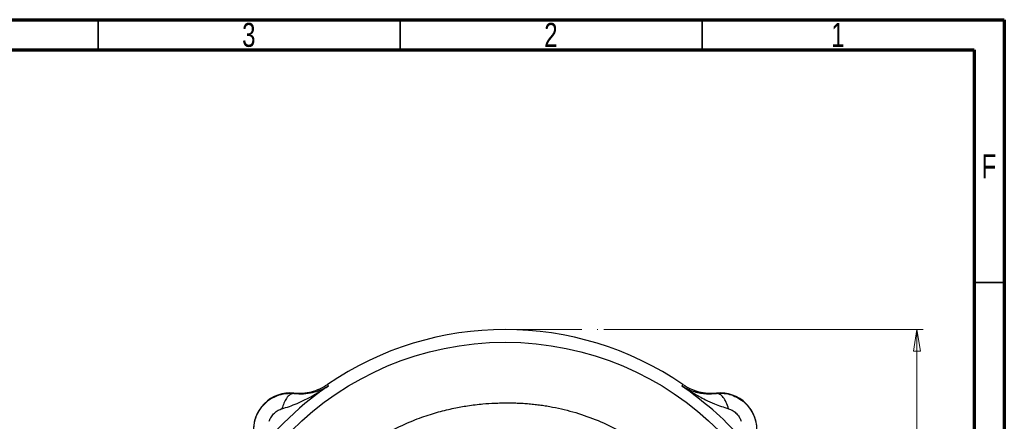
# Model space of a CAD drawing. Header units: inches. Extents: x 0.6 to 16.3, y 0.2 to 11.5.
# Tile 18 of 18: x 9.9 to 16.3, y 8.9 to 11.5. Entities that reach past the tile are written whole.
import ezdxf

# ---------------------------------------------------------------- set-up
doc = ezdxf.new("R2010")
doc.units = ezdxf.units.IN
doc.header["$MEASUREMENT"] = 0
doc.linetypes.add('CENTERX2', pattern=[0.8, 0.5, -0.1, 0.1, -0.1])
doc.styles.add('SLDTEXTSTYLE0', font='TXT', dxfattribs={"width": 0.75})
doc.dimstyles.new('SLDDIMSTYLE0', dxfattribs={"dimtxt": 0.137795, "dimasz": 0.14, "dimexe": 0, "dimexo": 0.0625, "dimgap": 0.034449, "dimtad": 0, "dimtih": 1, "dimtoh": 1, "dimdec": 1, "dimlfac": 1.5, "dimrnd": 1e-09, "dimzin": 12, "dimdsep": 46, "dimtxsty": 'SLDTEXTSTYLE0', "dimblk1": 'CLOSED', "dimblk2": 'CLOSED', "dimsah": 1, "dimcen": 0.09, "dimadec": 0, "dimazin": 3, "dimtfac": 1, "dimtdec": 1, "dimtofl": 0, "dimtmove": 0, "dimatfit": 3, "dimldrblk": 'CLOSED', "dimfxl": 0, "dimfrac": 2, "dimtolj": 1, "dimtzin": 12, "dimarcsym": 0})

# ---------------------------------------------------------------- blocks, each defined once
blk = doc.blocks.new('_Closed')
at = {"color": 0, "linetype": 'ByBlock', "lineweight": -2}
for p, q in [((-1, 0.166667), (0, 0)), ((-1, 0.166667), (-1, -0.166667)), ((0, 0), (-1, -0.166667)), ((0, 0), (-1, 0))]:
    blk.add_line(p, q, dxfattribs=at)
blk = doc.blocks.new('_D')
at = {"color": 7, "linetype": 'Continuous', "lineweight": 0}
for p, q in [((13.7295, 9.4765), (15.809, 9.4765)), ((15.7696, 9.4765), (15.7696, 8.707)), ((15.6169, 8.679), (15.5749, 8.679)), ((15.5749, 8.679), (15.5749, 8.4603)), ((15.9224, 8.679), (15.9643, 8.679)), ((15.9643, 8.679), (15.9643, 8.4603)), ((15.5749, 8.4603), (15.6169, 8.4603)), ((15.9643, 8.4603), (15.9224, 8.4603)), ((15.7696, 4.6068), (15.7696, 8.2541)), ((14.3319, 4.6068), (15.809, 4.6068))]:
    blk.add_line(p, q, dxfattribs=at)
at = {"color": 7, "linetype": 'Continuous', "lineweight": 18, "xscale": 0.14, "yscale": 0.14}
for p, rotation in [((15.7696, 9.4765), 90.0000000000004), ((15.7696, 4.6068), 270.0000000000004)]:
    blk.add_blockref('_Closed', p, dxfattribs=dict(at, rotation=rotation))
at = {"color": 7, "linetype": 'Continuous', "lineweight": 18, "char_height": 0.1378, "attachment_point": 1, "style": 'SLDTEXTSTYLE0'}
for s, insert in [('186', (15.6169, 8.6379)), ('7.3', (15.6424, 8.4318))]:
    blk.add_mtext(s, dxfattribs=dict(at, insert=insert))

msp = doc.modelspace()

# ---------------------------------------------------------------- linework, layer by layer
at = {"color": 7, "linetype": 'Continuous', "lineweight": 70}
for p, q in [((0.5906, 11.4961), (16.3386, 11.4961)), ((16.3386, 11.4961), (16.3386, 0.1969)), ((0.7874, 11.2992), (16.1417, 11.2992)), ((16.1417, 11.2992), (16.1417, 0.3937))]:
    msp.add_line(p, q, dxfattribs=at)
at = {"color": 7, "linetype": 'Continuous', "lineweight": 35}
for p, q in [((10.4331, 11.2992), (10.4331, 11.4961)), ((12.4016, 11.2992), (12.4016, 11.4961)), ((14.3701, 11.2992), (14.3701, 11.4961)), ((16.1417, 9.7835), (16.3386, 9.7835))]:
    msp.add_line(p, q, dxfattribs=at)
at = {"color": 7, "linetype": 'CENTERX2', "lineweight": 18}
msp.add_line((13.0864, 9.4765), (13.6901, 9.4765), dxfattribs=at)
at = {"color": 7, "linetype": 'Continuous', "lineweight": 25}
for p, q in [((11.9288, 9.1191), (11.9306, 9.1133)), ((11.9306, 9.1133), (11.9323, 9.1076)), ((14.2405, 9.1076), (14.2422, 9.1133)), ((14.2422, 9.1133), (14.244, 9.1191)), ((11.7096, 9.0605), (11.6863, 9.0617)), ((11.7095, 9.0626), (11.7096, 9.0605)), ((14.4631, 9.0605), (14.4632, 9.0626)), ((11.6256, 8.9593), (11.631, 8.9609)), ((14.6226, 8.884), (14.6241, 8.8785))]:
    msp.add_line(p, q, dxfattribs=at)
msp.add_circle((13.0864, 7.4232), 1.9709, dxfattribs=at)
for centre, radius, start, end in [((13.0864, 7.4232), 2.0533, 55.68388, 124.31612), ((13.0864, 7.4232), 2.0419, 124.41629, 145.58371), ((11.6868, 8.8228), 0.2409, 84.58105, 185.41895), ((14.486, 8.8228), 0.2409, 354.58105, 95.41895)]:
    msp.add_arc(centre, radius, start, end, dxfattribs=at)
for points, knots in [([(11.7095, 9.0626), (11.7288, 9.0617), (11.7673, 9.06), (11.8245, 9.0702), (11.8794, 9.0889), (11.9123, 9.109), (11.9288, 9.1191)], [0, 0, 0, 0, 0.250001, 0.499992, 0.749987, 1, 1, 1, 1]), ([(14.244, 9.1191), (14.2604, 9.109), (14.2933, 9.0889), (14.3483, 9.0702), (14.4054, 9.06), (14.444, 9.0617), (14.4632, 9.0626)], [0, 0, 0, 0, 0.250013, 0.500008, 0.749999, 1, 1, 1, 1]), ([(11.4479, 8.8228), (11.4494, 8.8439), (11.4525, 8.8873), (11.4791, 8.9472), (11.5191, 8.9974), (11.5692, 9.034), (11.6262, 9.0575), (11.6664, 9.0603), (11.6863, 9.0617)], [0, 0, 0, 0, 0.169429, 0.348501, 0.514024, 0.677625, 0.839536, 1, 1, 1, 1]), ([(11.631, 8.9609), (11.6474, 8.9655), (11.6813, 8.975), (11.7314, 8.9953), (11.7817, 9.0189), (11.8323, 9.0459), (11.8824, 9.0752), (11.9157, 9.0968), (11.9323, 9.1076)], [0, 0, 0, 0, 0.1486331, 0.3078873, 0.4785515, 0.6434185, 0.8214681, 1, 1, 1, 1]), ([(11.7096, 9.0605), (11.7013, 9.0589), (11.6846, 9.0559), (11.6619, 9.0312), (11.6435, 8.9988), (11.6352, 8.9735), (11.631, 8.9609)], [0, 0, 0, 0, 0.279863, 0.559524, 0.779743, 1, 1, 1, 1]), ([(11.7096, 9.0605), (11.7312, 9.059), (11.7752, 9.0561), (11.8323, 9.0655), (11.8855, 9.0817), (11.9166, 9.099), (11.9323, 9.1076)], [0, 0, 0, 0, 0.2382183, 0.4864886, 0.7420458, 1, 1, 1, 1]), ([(14.7708, 8.5772), (14.7209, 8.6446), (14.6211, 8.7793), (14.4426, 8.9579), (14.3078, 9.0577), (14.2405, 9.1076)], [0, 0, 0, 0, 0.333333, 0.666667, 1, 1, 1, 1]), ([(14.2405, 9.1076), (14.2639, 9.0925), (14.3126, 9.0612), (14.3825, 9.023), (14.4584, 8.9866), (14.5106, 8.9705), (14.5417, 8.9609)], [0, 0, 0, 0, 0.250559, 0.521546, 0.714072, 1, 1, 1, 1]), ([(14.2405, 9.1076), (14.2466, 9.104), (14.2591, 9.0966), (14.2795, 9.0868), (14.2995, 9.0787), (14.3199, 9.072), (14.3453, 9.0652), (14.3782, 9.0595), (14.4188, 9.0567), (14.4484, 9.0592), (14.4631, 9.0605)], [0, 0, 0, 0, 0.103377, 0.209042, 0.323267, 0.407699, 0.506055, 0.67654, 0.839805, 1, 1, 1, 1]), ([(14.4631, 9.0605), (14.4795, 9.0611), (14.5123, 9.0625), (14.5609, 9.0516), (14.6065, 9.0315), (14.647, 9.0022), (14.6807, 8.9649), (14.7058, 8.9214), (14.722, 8.8734), (14.7239, 8.8399), (14.7249, 8.8232)], [0, 0, 0, 0, 0.1241952, 0.2483667, 0.372643, 0.4971513, 0.6220179, 0.747367, 0.873321, 1, 1, 1, 1]), ([(14.5418, 8.9609), (14.5369, 8.9752), (14.5273, 9.0038), (14.5075, 9.0358), (14.4854, 9.0569), (14.4705, 9.0593), (14.4631, 9.0605)], [0, 0, 0, 0, 0.250212, 0.500207, 0.750087, 1, 1, 1, 1]), ([(11.5065, 7.4232), (11.5098, 7.492), (11.5165, 7.6295), (11.5598, 7.832), (11.6131, 7.9873), (11.664, 8.1013), (11.7043, 8.1807), (11.7539, 8.266), (11.8142, 8.356), (11.8866, 8.4491), (11.9559, 8.5255), (12.0167, 8.5847), (12.0638, 8.627), (12.1124, 8.6671), (12.1624, 8.7049), (12.2387, 8.7579), (12.3444, 8.8205), (12.456, 8.8722), (12.5413, 8.9047), (12.5977, 8.9237), (12.6516, 8.9397), (12.7029, 8.953), (12.7514, 8.964), (12.7969, 8.9729), (12.8598, 8.9833), (12.9332, 8.9921), (13.0066, 8.9969), (13.0555, 8.9983), (13.0915, 8.9989), (13.1265, 8.999), (13.1651, 8.998), (13.2037, 8.9961), (13.2422, 8.9932), (13.2807, 8.9893), (13.3191, 8.9844), (13.3573, 8.9786), (13.4335, 8.965), (13.5464, 8.9374), (13.6925, 8.8854), (13.8327, 8.819), (13.9359, 8.7565), (14.0063, 8.707), (14.0515, 8.673), (14.1035, 8.6306), (14.1598, 8.58), (14.2149, 8.5253), (14.2809, 8.4532), (14.3503, 8.3664), (14.4158, 8.2691), (14.4558, 8.2009), (14.4786, 8.1584), (14.49, 8.1365), (14.4994, 8.118), (14.5114, 8.0939), (14.5266, 8.0623), (14.5592, 7.9886), (14.5999, 7.8783), (14.6379, 7.7293), (14.662, 7.5771), (14.665, 7.4745), (14.6664, 7.4232)], [0, 0, 0, 0, 0.041645, 0.083254, 0.124839, 0.140866, 0.158827, 0.178724, 0.200561, 0.224343, 0.250076, 0.262929, 0.27571, 0.28842, 0.301056, 0.313618, 0.344685, 0.375272, 0.387948, 0.39996, 0.411308, 0.421995, 0.432019, 0.441382, 0.450084, 0.470606, 0.486141, 0.494593, 0.500185, 0.507976, 0.515769, 0.523565, 0.531364, 0.539165, 0.546968, 0.554773, 0.56258, 0.59381, 0.625056, 0.656309, 0.687559, 0.697977, 0.708393, 0.721831, 0.738545, 0.754207, 0.768816, 0.797724, 0.821377, 0.839784, 0.845581, 0.85057, 0.85475, 0.858121, 0.866876, 0.875952, 0.906914, 0.937916, 0.968947, 1, 1, 1, 1]), ([(11.5486, 8.8785), (11.5515, 8.8865), (11.5579, 8.9039), (11.5767, 8.9273), (11.5995, 8.9477), (11.6173, 8.9556), (11.6256, 8.9593)], [0, 0, 0, 0, 0.223044, 0.490182, 0.763245, 1, 1, 1, 1]), ([(14.5417, 8.9609), (14.5497, 8.958), (14.5671, 8.9516), (14.5906, 8.9328), (14.6109, 8.91), (14.6189, 8.8922), (14.6226, 8.884)], [0, 0, 0, 0, 0.223042, 0.490179, 0.763244, 1, 1, 1, 1])]:
    msp.add_open_spline(points, degree=3, knots=knots, dxfattribs=at)

# ---------------------------------------------------------------- texts
at = {"color": 7, "linetype": 'Continuous', "lineweight": 0, "char_height": 0.1562, "attachment_point": 2, "style": 'SLDTEXTSTYLE0'}
for s, insert in [('3', (11.4157, 11.4753)), ('2', (13.3843, 11.4753)), ('1', (15.2543, 11.4753)), ('F', (16.2385, 10.619))]:
    msp.add_mtext(s, dxfattribs=dict(at, insert=insert))

# ---------------------------------------------------------------- dimensions: what is measured, and where the dimension line sits
at = {"color": 7, "linetype": 'Continuous', "lineweight": 18}
dim = msp.add_linear_dim(base=(15.7696, 4.6068), p1=(13.6901, 9.4765), p2=(14.2925, 4.6068), angle=90, dimstyle='SLDDIMSTYLE0', dxfattribs=at)
dim.commit()
dim.dimension.update_dxf_attribs({"geometry": '_D', "text_midpoint": (15.7696, 8.4806), "dimtype": 160})

doc.saveas('drawing.dxf')
